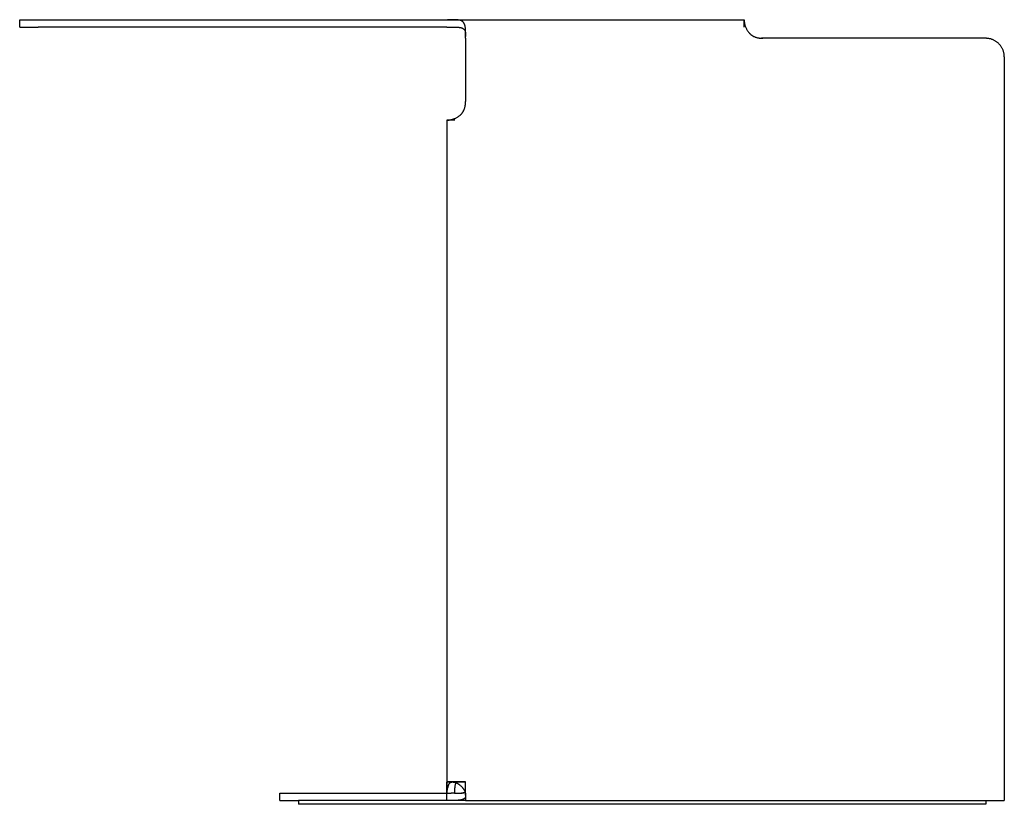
# Model space of a CAD drawing. Header units: millimetres. Extents: x 5000 to 5961, y 0 to 816.
# Tile 2 of 3: x 5000 to 5530, y 394 to 816. Entities that reach past the tile are written whole.
import ezdxf

# ---------------------------------------------------------------- set-up
doc = ezdxf.new("R2010")
doc.units = ezdxf.units.MM
doc.layers.add('Make2D$Sichtbar$Kurven', color=18, linetype='Continuous', true_color=0x000000)

msp = doc.modelspace()

# ---------------------------------------------------------------- linework, layer by layer
at = {"layer": 'Make2D$Sichtbar$Kurven', "color": 18, "lineweight": -3, "true_color": 0x000000}
for p, q in [((5000, 816.2), (5010, 816.2)), ((5000, 812.2), (5000, 816.2)), ((5000, 812.2), (5000, 816.2)), ((5000, 816.2), (5000, 816.2)), ((5010, 816.2), (5230, 816.2)), ((5230, 816.2), (5390, 816.2)), ((5234.03, 816.19), (5230.27, 816.2)), ((5390, 816.2), (5389.98, 815.85)), ((5390, 816.2), (5390, 814.87)), ((5000, 812.2), (5010, 812.2)), ((5000, 812.2), (5000, 812.2)), ((5000, 812.2), (5000, 812.2)), ((5230, 812.2), (5010, 812.2)), ((5230, 812.2), (5234.36, 812.18)), ((5234.62, 816.17), (5234.03, 816.19)), ((5234.36, 812.18), (5235.37, 812.16)), ((5235.19, 816.14), (5234.62, 816.17)), ((5235.48, 816.11), (5235.19, 816.14)), ((5235.37, 812.16), (5235.84, 812.14)), ((5235.76, 816.09), (5235.48, 816.11)), ((5236.04, 816.06), (5235.76, 816.09)), ((5235.84, 812.14), (5236.3, 812.1)), ((5236.3, 816.02), (5236.04, 816.06)), ((5236.56, 815.97), (5236.3, 816.02)), ((5236.3, 812.1), (5236.53, 812.08)), ((5236.53, 812.08), (5236.75, 812.06)), ((5236.81, 815.92), (5236.56, 815.97)), ((5236.75, 812.06), (5236.97, 812.02)), ((5236.93, 815.9), (5236.81, 815.92)), ((5237.05, 815.87), (5236.93, 815.9)), ((5236.97, 812.02), (5237.18, 811.99)), ((5237.16, 815.83), (5237.05, 815.87)), ((5237.28, 815.8), (5237.16, 815.83)), ((5237.18, 811.99), (5237.4, 811.94)), ((5237.39, 815.76), (5237.28, 815.8)), ((5237.49, 815.73), (5237.39, 815.76)), ((5237.4, 811.94), (5237.5, 811.92)), ((5237.6, 815.69), (5237.49, 815.73)), ((5237.5, 811.92), (5237.6, 811.89)), ((5237.7, 815.64), (5237.6, 815.69)), ((5237.6, 811.89), (5237.71, 811.86)), ((5237.8, 815.6), (5237.7, 815.64)), ((5237.71, 811.86), (5237.81, 811.83)), ((5237.9, 815.55), (5237.8, 815.6)), ((5237.81, 811.83), (5237.91, 811.8)), ((5238, 815.5), (5237.9, 815.55)), ((5237.91, 811.8), (5238.02, 811.76)), ((5238.09, 815.45), (5238, 815.5)), ((5238.02, 811.76), (5238.1, 811.73)), ((5238.14, 815.42), (5238.09, 815.45)), ((5238.1, 811.73), (5238.19, 811.7)), ((5238.18, 815.4), (5238.14, 815.42)), ((5238.22, 815.37), (5238.18, 815.4)), ((5238.19, 811.7), (5238.28, 811.66)), ((5238.27, 815.34), (5238.22, 815.37)), ((5238.31, 815.31), (5238.27, 815.34)), ((5238.28, 811.66), (5238.36, 811.63)), ((5238.35, 815.28), (5238.31, 815.31)), ((5238.39, 815.25), (5238.35, 815.28)), ((5238.36, 811.63), (5238.44, 811.59)), ((5238.43, 815.21), (5238.39, 815.25)), ((5238.47, 815.18), (5238.43, 815.21)), ((5238.44, 811.59), (5238.51, 811.55)), ((5238.51, 815.15), (5238.47, 815.18)), ((5238.55, 815.11), (5238.51, 815.15)), ((5238.51, 811.55), (5238.59, 811.51)), ((5238.59, 815.08), (5238.55, 815.11)), ((5238.62, 815.04), (5238.59, 815.08)), ((5238.59, 811.51), (5238.66, 811.47)), ((5238.66, 815.01), (5238.62, 815.04)), ((5238.69, 814.97), (5238.66, 815.01)), ((5238.66, 811.47), (5238.73, 811.42)), ((5238.73, 814.93), (5238.69, 814.97)), ((5238.79, 814.85), (5238.73, 814.93)), ((5238.73, 811.42), (5238.8, 811.38)), ((5238.86, 814.77), (5238.79, 814.85)), ((5238.8, 811.38), (5238.86, 811.33)), ((5238.92, 814.69), (5238.86, 814.77)), ((5238.86, 811.33), (5238.92, 811.28)), ((5238.98, 814.61), (5238.92, 814.69)), ((5238.92, 811.28), (5238.98, 811.23)), ((5239.04, 814.52), (5238.98, 814.61)), ((5238.98, 811.23), (5239.04, 811.18)), ((5239.1, 814.43), (5239.04, 814.52)), ((5239.04, 811.18), (5239.1, 811.13)), ((5239.15, 814.33), (5239.1, 814.43)), ((5239.1, 811.13), (5239.15, 811.08)), ((5239.21, 814.24), (5239.15, 814.33)), ((5239.15, 811.08), (5239.2, 811.03)), ((5239.2, 811.03), (5239.25, 810.97)), ((5239.26, 814.14), (5239.21, 814.24)), ((5239.25, 810.97), (5239.3, 810.91)), ((5239.31, 814.04), (5239.26, 814.14)), ((5239.3, 810.91), (5239.34, 810.86)), ((5239.35, 813.94), (5239.31, 814.04)), ((5239.4, 813.84), (5239.35, 813.94)), ((5239.44, 813.73), (5239.4, 813.84)), ((5239.49, 813.62), (5239.44, 813.73)), ((5239.53, 813.51), (5239.49, 813.62)), ((5239.56, 813.4), (5239.53, 813.51)), ((5239.6, 813.29), (5239.56, 813.4)), ((5239.64, 813.17), (5239.6, 813.29)), ((5239.67, 813.05), (5239.64, 813.17)), ((5239.7, 812.93), (5239.67, 813.05)), ((5239.76, 812.68), (5239.7, 812.93)), ((5239.81, 812.42), (5239.76, 812.68)), ((5239.85, 812.16), (5239.81, 812.42)), ((5239.89, 811.89), (5239.85, 812.16)), ((5239.93, 811.61), (5239.89, 811.89)), ((5239.95, 811.33), (5239.93, 811.61)), ((5239.98, 810.84), (5239.95, 811.33)), ((5389.98, 815.85), (5390, 815.49)), ((5389.99, 812.12), (5389.98, 815.78)), ((5390, 815.49), (5390.03, 815.12)), ((5390.03, 815.12), (5390.08, 814.76)), ((5390.08, 814.76), (5390.13, 814.4)), ((5390.13, 814.4), (5390.2, 814.04)), ((5390.2, 814.04), (5390.28, 813.69)), ((5390.28, 813.69), (5390.37, 813.33)), ((5390.37, 813.33), (5390.47, 812.98)), ((5390.47, 812.98), (5390.59, 812.64)), ((5390.59, 812.64), (5390.71, 812.29)), ((5390.71, 812.29), (5390.85, 811.96)), ((5390.85, 811.96), (5391, 811.62)), ((5391, 811.62), (5391.16, 811.29)), ((5391.16, 811.29), (5391.26, 811.09)), ((5391.26, 811.09), (5391.41, 810.83)), ((5239.34, 810.86), (5239.38, 810.8)), ((5239.38, 810.8), (5239.43, 810.74)), ((5239.43, 810.74), (5239.46, 810.67)), ((5239.46, 810.67), (5239.5, 810.61)), ((5239.5, 810.61), (5239.54, 810.55)), ((5239.54, 810.55), (5239.57, 810.48)), ((5239.57, 810.48), (5239.6, 810.41)), ((5239.6, 810.41), (5239.64, 810.35)), ((5239.64, 810.35), (5239.66, 810.28)), ((5239.66, 810.28), (5239.69, 810.21)), ((5239.69, 810.21), (5239.72, 810.13)), ((5239.72, 810.13), (5239.74, 810.06)), ((5239.74, 810.06), (5239.77, 809.99)), ((5239.77, 809.99), (5239.79, 809.91)), ((5239.79, 809.91), (5239.81, 809.83)), ((5239.81, 809.83), (5239.83, 809.76)), ((5239.83, 809.76), (5239.85, 809.68)), ((5239.85, 809.68), (5239.86, 809.6)), ((5239.86, 809.6), (5239.89, 809.43)), ((5239.89, 809.43), (5239.92, 809.26)), ((5239.92, 809.26), (5239.94, 809.09)), ((5239.94, 809.09), (5239.96, 808.91)), ((5239.96, 808.91), (5239.97, 808.73)), ((5239.97, 808.73), (5239.99, 808.35)), ((5240, 810.33), (5239.98, 810.84)), ((5239.99, 808.35), (5240, 807.95)), ((5240.02, 809.29), (5240, 810.33)), ((5240, 807.1), (5240.02, 809.29)), ((5240, 807.95), (5240, 807.1)), ((5240, 806.65), (5240, 807.1)), ((5240, 806.2), (5240, 806.65)), ((5240, 806.2), (5240, 772.2)), ((5391.41, 810.83), (5391.57, 810.56)), ((5391.57, 810.56), (5391.74, 810.29)), ((5391.74, 810.29), (5391.91, 810.03)), ((5391.91, 810.03), (5392.1, 809.77)), ((5392.1, 809.77), (5392.29, 809.52)), ((5392.29, 809.52), (5392.5, 809.27)), ((5392.5, 809.27), (5392.6, 809.14)), ((5392.6, 809.14), (5392.71, 809.02)), ((5392.71, 809.02), (5392.82, 808.9)), ((5392.82, 808.9), (5392.94, 808.78)), ((5392.94, 808.78), (5393.05, 808.67)), ((5393.05, 808.67), (5393.17, 808.55)), ((5393.17, 808.55), (5393.29, 808.44)), ((5393.29, 808.44), (5393.41, 808.33)), ((5393.41, 808.33), (5393.54, 808.22)), ((5393.54, 808.22), (5393.67, 808.12)), ((5393.67, 808.12), (5393.8, 808.01)), ((5393.8, 808.01), (5393.94, 807.91)), ((5393.94, 807.91), (5394.07, 807.82)), ((5394.07, 807.82), (5394.21, 807.72)), ((5394.21, 807.72), (5394.35, 807.63)), ((5394.35, 807.63), (5394.5, 807.54)), ((5394.5, 807.54), (5394.64, 807.46)), ((5394.64, 807.46), (5394.8, 807.37)), ((5394.8, 807.37), (5394.94, 807.3)), ((5394.94, 807.3), (5395.08, 807.23)), ((5395.08, 807.23), (5395.37, 807.09)), ((5395.37, 807.09), (5395.66, 806.97)), ((5395.66, 806.97), (5395.95, 806.86)), ((5395.95, 806.86), (5396.25, 806.75)), ((5396.25, 806.75), (5396.55, 806.66)), ((5396.55, 806.66), (5396.86, 806.57)), ((5396.86, 806.57), (5397.16, 806.5)), ((5397.16, 806.5), (5397.47, 806.43)), ((5397.47, 806.43), (5397.78, 806.37)), ((5397.78, 806.37), (5398.09, 806.32)), ((5398.09, 806.32), (5398.41, 806.28)), ((5398.41, 806.28), (5398.72, 806.25)), ((5398.72, 806.25), (5399.04, 806.22)), ((5399.04, 806.22), (5399.35, 806.21)), ((5399.35, 806.21), (5399.66, 806.2)), ((5399.39, 806.21), (5399.36, 806.21)), ((5399.39, 806.21), (5399.58, 806.2)), ((5400, 806.2), (5399.58, 806.2)), ((5399.66, 806.2), (5400, 806.2)), ((5520, 806.2), (5400, 806.2)), ((5520.34, 806.19), (5520, 806.2)), ((5520.68, 806.18), (5520.34, 806.19)), ((5521.02, 806.15), (5520.68, 806.18)), ((5521.36, 806.11), (5521.02, 806.15)), ((5521.7, 806.05), (5521.36, 806.11)), ((5522.03, 805.99), (5521.7, 806.05)), ((5522.36, 805.92), (5522.03, 805.99)), ((5522.7, 805.83), (5522.36, 805.92)), ((5523.02, 805.73), (5522.7, 805.83)), ((5523.35, 805.62), (5523.02, 805.73)), ((5523.67, 805.5), (5523.35, 805.62)), ((5523.98, 805.37), (5523.67, 805.5)), ((5524.29, 805.23), (5523.98, 805.37)), ((5524.6, 805.08), (5524.29, 805.23)), ((5524.9, 804.92), (5524.6, 805.08)), ((5525.19, 804.74), (5524.9, 804.92)), ((5525.48, 804.56), (5525.19, 804.74)), ((5525.76, 804.37), (5525.48, 804.56)), ((5526.04, 804.17), (5525.76, 804.37)), ((5526.31, 803.96), (5526.04, 804.17)), ((5526.57, 803.74), (5526.31, 803.96)), ((5526.82, 803.51), (5526.57, 803.74)), ((5527.07, 803.27), (5526.82, 803.51)), ((5527.31, 803.03), (5527.07, 803.27)), ((5527.53, 802.77), (5527.31, 803.03)), ((5527.75, 802.51), (5527.53, 802.77)), ((5527.97, 802.24), (5527.75, 802.51)), ((5528.17, 801.97), (5527.97, 802.24)), ((5528.36, 801.68), (5528.17, 801.97)), ((5528.54, 801.4), (5528.36, 801.68)), ((5528.71, 801.1), (5528.54, 801.4)), ((5528.88, 800.8), (5528.71, 801.1)), ((5529.03, 800.5), (5528.88, 800.8)), ((5529.17, 800.18), (5529.03, 800.5)), ((5529.3, 799.87), (5529.17, 800.18)), ((5529.42, 799.55), (5529.3, 799.87)), ((5529.53, 799.23), (5529.42, 799.55)), ((5529.63, 798.9), (5529.53, 799.23)), ((5529.71, 798.57), (5529.63, 798.9)), ((5529.79, 798.23), (5529.71, 798.57)), ((5529.85, 797.9), (5529.79, 798.23)), ((5529.9, 797.56), (5529.85, 797.9)), ((5529.94, 797.22), (5529.9, 797.56)), ((5529.97, 796.88), (5529.94, 797.22)), ((5529.99, 796.54), (5529.97, 796.88)), ((5530, 796.2), (5529.99, 796.54)), ((5530, 796.2), (5530, 406.2)), ((5239.38, 768.26), (5239.46, 768.5)), ((5239.46, 768.5), (5239.54, 768.74)), ((5239.54, 768.74), (5239.61, 768.98)), ((5239.61, 768.98), (5239.67, 769.23)), ((5239.67, 769.23), (5239.73, 769.47)), ((5239.73, 769.47), (5239.78, 769.71)), ((5239.78, 769.71), (5239.82, 769.96)), ((5239.82, 769.96), (5239.86, 770.2)), ((5239.86, 770.2), (5239.9, 770.45)), ((5239.9, 770.45), (5239.93, 770.7)), ((5239.93, 770.7), (5239.95, 770.95)), ((5239.95, 770.95), (5239.97, 771.2)), ((5239.97, 771.2), (5240, 772.2)), ((5239.97, 771.2), (5239.99, 771.78)), ((5239.99, 771.78), (5240, 772.2)), ((5234.4, 763.13), (5234.69, 763.27)), ((5234.69, 763.27), (5234.99, 763.42)), ((5234.99, 763.42), (5235.3, 763.59)), ((5235.3, 763.59), (5235.62, 763.77)), ((5235.62, 763.77), (5235.88, 763.94)), ((5235.88, 763.94), (5236.14, 764.11)), ((5236.14, 764.11), (5236.39, 764.28)), ((5236.39, 764.28), (5236.64, 764.46)), ((5236.64, 764.46), (5236.87, 764.65)), ((5236.87, 764.65), (5236.98, 764.74)), ((5236.98, 764.74), (5237.1, 764.84)), ((5237.1, 764.84), (5237.21, 764.94)), ((5237.21, 764.94), (5237.32, 765.04)), ((5237.32, 765.04), (5237.42, 765.14)), ((5237.42, 765.14), (5237.53, 765.25)), ((5237.53, 765.25), (5237.63, 765.36)), ((5237.63, 765.36), (5237.73, 765.47)), ((5237.73, 765.47), (5237.83, 765.58)), ((5237.83, 765.58), (5237.93, 765.7)), ((5237.93, 765.7), (5238.02, 765.82)), ((5238.02, 765.82), (5238.12, 765.94)), ((5238.12, 765.94), (5238.21, 766.06)), ((5238.21, 766.06), (5238.3, 766.19)), ((5238.3, 766.19), (5238.39, 766.31)), ((5238.39, 766.31), (5238.48, 766.45)), ((5238.48, 766.45), (5238.56, 766.58)), ((5238.56, 766.58), (5238.65, 766.72)), ((5238.65, 766.72), (5238.73, 766.86)), ((5238.73, 766.86), (5238.81, 767.01)), ((5238.81, 767.01), (5238.89, 767.15)), ((5238.89, 767.15), (5238.96, 767.3)), ((5238.96, 767.3), (5239.08, 767.54)), ((5239.08, 767.54), (5239.19, 767.78)), ((5239.19, 767.78), (5239.29, 768.02)), ((5239.29, 768.02), (5239.38, 768.26)), ((5231.33, 762.2), (5230, 762.2)), ((5230, 762.2), (5230.33, 762.18)), ((5230, 762.2), (5230, 406.2)), ((5230.33, 762.18), (5230.42, 762.18)), ((5230.42, 762.18), (5230.53, 762.19)), ((5234.19, 762.19), (5230.42, 762.18)), ((5230.53, 762.19), (5230.65, 762.19)), ((5230.65, 762.19), (5230.79, 762.2)), ((5230.79, 762.2), (5230.93, 762.22)), ((5230.93, 762.22), (5231.1, 762.23)), ((5231.1, 762.23), (5231.27, 762.26)), ((5231.27, 762.26), (5231.46, 762.28)), ((5231.46, 762.28), (5231.88, 762.36)), ((5231.88, 762.36), (5232.11, 762.4)), ((5232.11, 762.4), (5232.33, 762.45)), ((5232.33, 762.45), (5232.57, 762.5)), ((5232.57, 762.5), (5232.81, 762.56)), ((5232.81, 762.56), (5233.06, 762.63)), ((5233.06, 762.63), (5233.31, 762.71)), ((5233.31, 762.71), (5233.57, 762.8)), ((5233.57, 762.8), (5233.84, 762.9)), ((5233.84, 762.9), (5234.11, 763.01)), ((5234.11, 763.01), (5234.4, 763.13)), ((5230, 406.2), (5230, 400.2)), ((5230, 406.2), (5232.92, 406.2)), ((5230, 400.2), (5230, 406.17)), ((5232.92, 406.2), (5230.21, 406.2)), ((5230.36, 402.61), (5230.49, 403.18)), ((5230.49, 403.18), (5230.56, 403.47)), ((5230.56, 403.47), (5230.63, 403.75)), ((5230.63, 403.75), (5230.71, 404.03)), ((5230.71, 404.03), (5230.76, 404.17)), ((5230.76, 404.17), (5230.8, 404.3)), ((5230.8, 404.3), (5230.85, 404.44)), ((5230.85, 404.44), (5230.9, 404.57)), ((5230.9, 404.57), (5230.95, 404.7)), ((5230.95, 404.7), (5231.01, 404.83)), ((5231.01, 404.83), (5231.07, 404.96)), ((5231.07, 404.96), (5231.13, 405.09)), ((5231.13, 405.09), (5231.2, 405.21)), ((5231.2, 405.21), (5231.27, 405.33)), ((5231.27, 405.33), (5231.31, 405.4)), ((5231.31, 405.4), (5231.36, 405.47)), ((5231.36, 405.47), (5231.4, 405.53)), ((5231.4, 405.53), (5231.45, 405.59)), ((5231.45, 405.59), (5231.49, 405.65)), ((5231.49, 405.65), (5231.54, 405.7)), ((5231.54, 405.7), (5231.56, 405.72)), ((5231.56, 405.72), (5231.58, 405.75)), ((5231.58, 405.75), (5231.61, 405.77)), ((5231.61, 405.77), (5231.63, 405.79)), ((5231.63, 405.79), (5231.65, 405.81)), ((5231.65, 405.81), (5231.67, 405.84)), ((5231.67, 405.84), (5231.7, 405.86)), ((5231.7, 405.86), (5231.72, 405.87)), ((5231.72, 405.87), (5231.74, 405.89)), ((5231.74, 405.89), (5231.77, 405.91)), ((5231.77, 405.91), (5231.79, 405.93)), ((5231.79, 405.93), (5231.81, 405.95)), ((5231.81, 405.95), (5231.84, 405.96)), ((5231.84, 405.96), (5231.86, 405.98)), ((5231.86, 405.98), (5231.88, 405.99)), ((5231.88, 405.99), (5231.91, 406.01)), ((5231.91, 406.01), (5231.93, 406.02)), ((5231.93, 406.02), (5231.96, 406.03)), ((5231.96, 406.03), (5231.98, 406.04)), ((5231.98, 406.04), (5232.01, 406.06)), ((5232.01, 406.06), (5232.03, 406.07)), ((5232.03, 406.07), (5232.06, 406.08)), ((5232.06, 406.08), (5232.08, 406.09)), ((5232.08, 406.09), (5232.11, 406.1)), ((5232.11, 406.1), (5232.13, 406.1)), ((5232.13, 406.1), (5232.16, 406.11)), ((5232.16, 406.11), (5232.18, 406.12)), ((5232.18, 406.12), (5232.21, 406.13)), ((5232.21, 406.13), (5232.24, 406.14)), ((5232.24, 406.14), (5232.26, 406.14)), ((5232.26, 406.14), (5232.32, 406.15)), ((5232.32, 406.15), (5232.37, 406.16)), ((5232.37, 406.16), (5232.43, 406.17)), ((5232.43, 406.17), (5232.49, 406.18)), ((5232.49, 406.18), (5232.54, 406.19)), ((5232.54, 406.19), (5232.6, 406.19)), ((5232.6, 406.19), (5232.67, 406.19)), ((5232.67, 406.19), (5232.79, 406.2)), ((5232.79, 406.2), (5232.92, 406.2)), ((5240, 406.2), (5232.92, 406.2)), ((5232.98, 406.2), (5240, 406.2)), ((5233.03, 406.2), (5233.17, 406.2)), ((5233.03, 406.2), (5235.7, 406.2)), ((5233.17, 406.2), (5233.31, 406.19)), ((5233.31, 406.19), (5233.44, 406.18)), ((5233.44, 406.18), (5233.58, 406.17)), ((5233.58, 406.17), (5233.72, 406.15)), ((5233.72, 406.15), (5233.86, 406.13)), ((5233.86, 406.13), (5234, 406.11)), ((5234, 406.11), (5234.14, 406.08)), ((5234.15, 403.18), (5234.1, 402.66)), ((5234.14, 406.08), (5234.29, 406.04)), ((5234.2, 403.7), (5234.15, 403.18)), ((5234.24, 403.96), (5234.2, 403.7)), ((5234.28, 404.21), (5234.24, 403.96)), ((5234.33, 404.47), (5234.28, 404.21)), ((5234.29, 406.04), (5234.43, 406)), ((5234.35, 404.59), (5234.33, 404.47)), ((5234.38, 404.72), (5234.35, 404.59)), ((5234.41, 404.84), (5234.38, 404.72)), ((5234.45, 404.96), (5234.41, 404.84)), ((5234.43, 406), (5234.58, 405.95)), ((5234.48, 405.09), (5234.45, 404.96)), ((5234.52, 405.21), (5234.48, 405.09)), ((5234.56, 405.32), (5234.52, 405.21)), ((5234.6, 405.41), (5234.56, 405.32)), ((5234.58, 405.95), (5234.73, 405.9)), ((5234.62, 405.46), (5234.6, 405.41)), ((5234.64, 405.5), (5234.62, 405.46)), ((5234.66, 405.55), (5234.64, 405.5)), ((5234.68, 405.59), (5234.66, 405.55)), ((5234.7, 405.63), (5234.68, 405.59)), ((5234.72, 405.67), (5234.7, 405.63)), ((5234.74, 405.7), (5234.72, 405.67)), ((5234.73, 405.9), (5234.89, 405.84)), ((5234.76, 405.74), (5234.74, 405.7)), ((5234.78, 405.77), (5234.76, 405.74)), ((5234.8, 405.8), (5234.78, 405.77)), ((5234.82, 405.83), (5234.8, 405.8)), ((5234.85, 405.86), (5234.82, 405.83)), ((5234.89, 405.84), (5235.05, 405.77)), ((5235.05, 405.77), (5235.21, 405.7)), ((5235.21, 405.7), (5235.37, 405.62)), ((5235.37, 405.62), (5235.53, 405.53)), ((5235.53, 405.53), (5235.69, 405.44)), ((5235.69, 405.44), (5235.84, 405.35)), ((5235.84, 405.35), (5235.99, 405.26)), ((5235.99, 405.26), (5236.14, 405.16)), ((5236.14, 405.16), (5236.29, 405.06)), ((5236.29, 405.06), (5236.44, 404.96)), ((5236.44, 404.96), (5236.58, 404.85)), ((5236.58, 404.85), (5236.72, 404.74)), ((5236.72, 404.74), (5236.86, 404.63)), ((5236.86, 404.63), (5237, 404.51)), ((5237, 404.51), (5237.14, 404.39)), ((5237.14, 404.39), (5237.41, 404.14)), ((5237.41, 404.14), (5237.68, 403.88)), ((5237.68, 403.88), (5237.94, 403.61)), ((5237.94, 403.61), (5238.19, 403.34)), ((5238.19, 403.34), (5238.31, 403.2)), ((5238.31, 403.2), (5238.42, 403.06)), ((5238.42, 403.06), (5238.54, 402.93)), ((5238.54, 402.93), (5238.65, 402.78)), ((5240, 399.13), (5240, 406.2)), ((5530, 406.2), (5530, 396.2)), ((5140, 396.2), (5140, 400.2)), ((5140, 400.2), (5150, 400.2)), ((5150, 400.2), (5230, 400.2)), ((5230, 400.2), (5230.01, 400.34)), ((5230, 400.2), (5230, 400.2)), ((5230, 400.2), (5230, 400.2)), ((5230, 400.2), (5230, 400.2)), ((5230, 400.2), (5230, 400.2)), ((5230, 400.2), (5230, 400.2)), ((5230, 400.2), (5230, 400.2)), ((5230, 400.2), (5230, 400.2)), ((5230, 400.2), (5230, 400.2)), ((5230, 400.2), (5230, 400.2)), ((5230, 400.2), (5230, 400.2)), ((5230, 400.2), (5230, 400.2)), ((5230, 400.2), (5230, 400.2)), ((5230, 400.2), (5230, 400.2)), ((5230, 400.2), (5230, 400.2)), ((5230, 400.2), (5230, 400.2)), ((5230, 400.2), (5230, 400.2)), ((5230, 400.2), (5230, 400.2)), ((5230, 400.2), (5230, 400.2)), ((5230, 400.2), (5230, 400.2)), ((5230, 400.2), (5230, 400.2)), ((5230, 400.2), (5230, 400.2)), ((5230, 400.2), (5230, 400.2)), ((5230, 400.2), (5230, 400.2)), ((5230, 400.2), (5230, 400.2)), ((5230, 400.2), (5230, 400.2)), ((5230, 400.2), (5230, 400.2)), ((5230, 400.2), (5230, 400.2)), ((5230, 400.2), (5230, 400.2)), ((5230, 400.2), (5230, 400.2)), ((5230, 400.2), (5230, 400.2)), ((5230, 396.2), (5230, 400.2)), ((5230.01, 400.34), (5230.1, 401.03)), ((5230.1, 401.03), (5230.17, 401.53)), ((5230.17, 401.53), (5230.26, 402.06)), ((5230.26, 402.06), (5230.36, 402.61)), ((5230.35, 400.2), (5232.24, 400.17)), ((5234.1, 400.1), (5232.24, 400.17)), ((5234, 400.2), (5233.12, 400.2)), ((5234.01, 401.15), (5234, 400.29)), ((5234, 400.29), (5234, 400.5)), ((5234, 400.29), (5234, 400.5)), ((5234, 400.29), (5234, 400.2)), ((5234, 400.29), (5234, 400.23)), ((5234, 400.2), (5234, 400.23)), ((5234, 400.2), (5238.25, 400.2)), ((5234.06, 402.15), (5234.01, 401.15)), ((5234.1, 402.66), (5234.06, 402.15)), ((5235.96, 400.09), (5234.1, 400.1)), ((5237.82, 400.15), (5235.96, 400.09)), ((5237.98, 400.16), (5237.82, 400.15)), ((5239.13, 400.2), (5237.84, 400.15)), ((5238.13, 400.18), (5237.98, 400.16)), ((5238.29, 400.2), (5238.13, 400.18)), ((5238.44, 400.23), (5238.29, 400.2)), ((5238.59, 400.26), (5238.44, 400.23)), ((5238.74, 400.3), (5238.59, 400.26)), ((5238.65, 402.78), (5238.75, 402.64)), ((5238.89, 400.34), (5238.74, 400.3)), ((5238.75, 402.64), (5238.86, 402.5)), ((5238.86, 402.5), (5238.96, 402.35)), ((5239.04, 400.39), (5238.89, 400.34)), ((5238.96, 402.35), (5239.05, 402.2)), ((5239.19, 400.44), (5239.04, 400.39)), ((5239.05, 402.2), (5239.15, 402.05)), ((5239.15, 402.05), (5239.24, 401.89)), ((5239.33, 400.5), (5239.19, 400.44)), ((5239.24, 401.89), (5239.33, 401.73)), ((5239.33, 401.73), (5239.41, 401.57)), ((5239.33, 400.5), (5239.74, 400.82)), ((5239.41, 401.57), (5239.49, 401.43)), ((5239.49, 401.43), (5239.55, 401.29)), ((5239.55, 401.29), (5239.61, 401.15)), ((5239.62, 397.51), (5239.59, 397.48)), ((5239.61, 401.15), (5239.67, 401.01)), ((5239.64, 397.55), (5239.62, 397.51)), ((5239.67, 397.58), (5239.64, 397.55)), ((5239.67, 401.01), (5239.72, 400.87)), ((5239.69, 397.61), (5239.67, 397.58)), ((5239.71, 397.65), (5239.69, 397.61)), ((5239.73, 397.68), (5239.71, 397.65)), ((5239.72, 400.87), (5239.77, 400.74)), ((5239.75, 397.72), (5239.73, 397.68)), ((5239.77, 397.75), (5239.75, 397.72)), ((5239.77, 400.74), (5239.81, 400.61)), ((5239.79, 397.79), (5239.77, 397.75)), ((5239.81, 397.82), (5239.79, 397.79)), ((5239.81, 400.61), (5239.84, 400.48)), ((5239.83, 397.86), (5239.81, 397.82)), ((5239.84, 397.9), (5239.83, 397.86)), ((5239.84, 400.48), (5239.87, 400.35)), ((5239.86, 397.94), (5239.84, 397.9)), ((5239.87, 397.98), (5239.86, 397.94)), ((5239.87, 400.35), (5239.9, 400.22)), ((5239.89, 398.02), (5239.87, 397.98)), ((5239.9, 398.06), (5239.89, 398.02)), ((5239.9, 400.22), (5239.92, 400.1)), ((5239.91, 398.1), (5239.9, 398.06)), ((5239.92, 398.14), (5239.91, 398.1)), ((5239.92, 400.1), (5239.94, 399.97)), ((5239.93, 398.18), (5239.92, 398.14)), ((5239.94, 398.23), (5239.93, 398.18)), ((5239.94, 399.97), (5239.96, 399.85)), ((5239.95, 398.27), (5239.94, 398.23)), ((5239.96, 398.31), (5239.95, 398.27)), ((5239.96, 399.85), (5239.97, 399.73)), ((5239.97, 398.45), (5239.96, 398.36)), ((5239.96, 398.36), (5239.96, 398.31)), ((5239.97, 399.73), (5239.98, 399.61)), ((5239.98, 398.54), (5239.97, 398.45)), ((5239.98, 399.61), (5239.99, 399.48)), ((5239.99, 398.63), (5239.98, 398.54)), ((5239.99, 399.48), (5240, 399.13)), ((5240, 399.13), (5239.99, 398.82)), ((5239.99, 398.82), (5239.99, 398.72)), ((5239.99, 398.72), (5239.99, 398.63)), ((5240, 399.13), (5240, 399.13)), ((5240, 399.13), (5240, 396.2)), ((5140, 396.2), (5150, 396.2)), ((5150, 396.2), (5150, 394.2)), ((5230, 396.2), (5150, 396.2)), ((5520, 394.2), (5150, 394.2)), ((5233.43, 396.21), (5230, 396.2)), ((5240, 396.2), (5230, 396.2)), ((5239.84, 396.2), (5230, 396.2)), ((5234.53, 396.25), (5233.43, 396.21)), ((5235.58, 396.3), (5234.53, 396.25)), ((5236.1, 396.35), (5235.58, 396.3)), ((5236.59, 396.4), (5236.1, 396.35)), ((5237.07, 396.46), (5236.59, 396.4)), ((5237.3, 396.5), (5237.07, 396.46)), ((5237.53, 396.55), (5237.3, 396.5)), ((5237.75, 396.59), (5237.53, 396.55)), ((5237.96, 396.64), (5237.75, 396.59)), ((5238.17, 396.7), (5237.96, 396.64)), ((5238.37, 396.76), (5238.17, 396.7)), ((5238.47, 396.79), (5238.37, 396.76)), ((5238.56, 396.83), (5238.47, 396.79)), ((5238.66, 396.86), (5238.56, 396.83)), ((5238.75, 396.9), (5238.66, 396.86)), ((5238.84, 396.94), (5238.75, 396.9)), ((5238.92, 396.98), (5238.84, 396.94)), ((5239.01, 397.03), (5238.92, 396.98)), ((5239.09, 397.07), (5239.01, 397.03)), ((5239.13, 397.1), (5239.09, 397.07)), ((5239.17, 397.12), (5239.13, 397.1)), ((5239.2, 397.15), (5239.17, 397.12)), ((5239.24, 397.17), (5239.2, 397.15)), ((5239.28, 397.2), (5239.24, 397.17)), ((5239.31, 397.22), (5239.28, 397.2)), ((5239.35, 397.25), (5239.31, 397.22)), ((5239.38, 397.28), (5239.35, 397.25)), ((5239.41, 397.3), (5239.38, 397.28)), ((5239.45, 397.33), (5239.41, 397.3)), ((5239.48, 397.36), (5239.45, 397.33)), ((5239.51, 397.39), (5239.48, 397.36)), ((5239.54, 397.42), (5239.51, 397.39)), ((5239.56, 397.45), (5239.54, 397.42)), ((5239.59, 397.48), (5239.56, 397.45)), ((5240, 396.2), (5530, 396.2)), ((5520, 396.2), (5520, 394.2))]:
    msp.add_line(p, q, dxfattribs=at)

doc.saveas('drawing.dxf')
